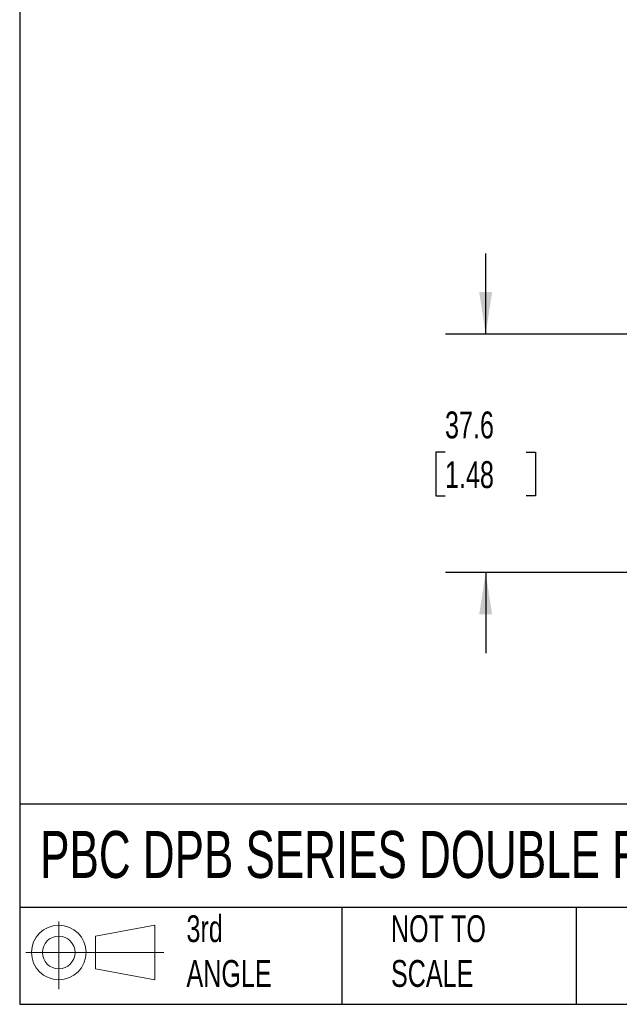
# Model space of a CAD drawing. Header units: millimetres. Extents: x 13 to 546, y 13 to 419.
# Tile 1 of 12: x 13 to 107, y 13 to 168. Entities that reach past the tile are written whole.
import ezdxf

# ---------------------------------------------------------------- set-up
doc = ezdxf.new("R2010")
doc.units = ezdxf.units.MM
doc.header["$LTSCALE"] = 2
doc.linetypes.add('SLD-Solid', pattern=[0])
doc.layers.add('DIMENSIONS', color=140, linetype='SLD-Solid', lineweight=25)
doc.layers.add('TEXT', color=140, linetype='SLD-Solid', lineweight=25)
doc.layers.add('SLD-DEFPOINTS', color=7, linetype='Continuous')
doc.styles.add('SLDTEXTSTYLE0', font='TXT', dxfattribs={"width": 0.7})
doc.dimstyles.new('SLDDIMSTYLE2', dxfattribs={"dimtxt": 4.316016, "dimasz": 6.604, "dimexe": 0, "dimexo": 0.0625, "dimgap": 1.079004, "dimtad": 0, "dimtih": 1, "dimtoh": 1, "dimrnd": 1e-09, "dimzin": 12, "dimdsep": 46, "dimtxsty": 'SLDTEXTSTYLE0', "dimsah": 1, "dimcen": 0.09, "dimadec": 0, "dimazin": 3, "dimtfac": 1, "dimtmove": 0, "dimatfit": 0, "dimfxl": 0, "dimfrac": 2, "dimtolj": 1, "dimtzin": 12, "dimarcsym": 0})

# ---------------------------------------------------------------- blocks, each defined once
blk = doc.blocks.new('Block11')
at = {"color": 7, "linetype": 'SLD-Solid', "lineweight": 18}
for p, q in [((5.18, 10.62), (5.18, 0)), ((10.96, 8.33), (20.35, 10.06)), ((20.35, 10.06), (20.35, 1.46)), ((10.96, 3.19), (10.96, 8.33)), ((0, 5.76), (21.75, 5.76)), ((10.96, 3.19), (20.35, 1.46))]:
    blk.add_line(p, q, dxfattribs=at)
for radius in [4.3, 2.57]:
    blk.add_circle((5.18, 5.76), radius, dxfattribs=at)
blk = doc.blocks.new('Block12')
at = {"layer": 'SLD-DEFPOINTS'}
blk.add_blockref('Block11', (0, 0), dxfattribs=at)
blk = doc.blocks.new('_D_12')
at = {"layer": 'DIMENSIONS'}
for p, q in [((86.16, 118.34), (86.16, 131.04)), ((133.04, 118.34), (79.81, 118.34)), ((79.75, 99.71), (78.3, 99.71)), ((78.3, 99.71), (78.3, 92.85)), ((92.57, 99.71), (94.02, 99.71)), ((94.02, 99.71), (94.02, 92.85)), ((78.3, 92.85), (79.75, 92.85)), ((94.02, 92.85), (92.57, 92.85)), ((129.37, 80.75), (79.81, 80.75)), ((86.16, 80.75), (86.16, 68.05))]:
    blk.add_line(p, q, dxfattribs=at)
for points in [[(86.16, 118.34), (87.17, 124.95), (85.14, 124.95)], [(86.16, 80.75), (85.14, 74.15), (87.17, 74.15)]]:
    blk.add_solid(points, dxfattribs=at)
at = {"layer": 'DIMENSIONS', "char_height": 4.233, "attachment_point": 1, "style": 'SLDTEXTSTYLE0'}
for s, insert in [('37.6', (79.75, 106.13)), ('1.48', (79.75, 98.3))]:
    blk.add_mtext(s, dxfattribs=dict(at, insert=insert))

msp = doc.modelspace()

# ---------------------------------------------------------------- linework, layer by layer
at = {"layer": 'TEXT'}
for p, q in [((12.7, 419.1), (12.7, 12.7)), ((546.1, 44.252), (12.7, 44.252)), ((546.1, 27.94), (12.7, 27.94)), ((63.5, 27.94), (63.5, 12.7)), ((100.423, 27.94), (100.423, 12.7)), ((12.7, 12.7), (546.1, 12.7))]:
    msp.add_line(p, q, dxfattribs=at)

# ---------------------------------------------------------------- block references
at = {"layer": 'SLD-DEFPOINTS'}
msp.add_blockref('Block12', (13.676, 15.108), dxfattribs=at)

# ---------------------------------------------------------------- texts
at = {"layer": 'TEXT', "attachment_point": 1, "style": 'SLDTEXTSTYLE0'}
for s, insert, char_height in [('PBC DPB SERIES DOUBLE ROLLER PILLOW BLOCK', (15.931, 40.022), 7.40833), ('3rd^JANGLE', (38.991, 26.735), 4.2333), ('NOT TO^JSCALE', (71.231, 26.735), 4.23333)]:
    msp.add_mtext(s, dxfattribs=dict(at, insert=insert, char_height=char_height))

# ---------------------------------------------------------------- dimensions: what is measured, and where the dimension line sits
at = {"layer": 'DIMENSIONS'}
dim = msp.add_linear_dim(base=(86.158, 80.753), p1=(135.579, 118.345), p2=(131.909, 80.753), angle=90, dimstyle='SLDDIMSTYLE2', dxfattribs=at)
dim.commit()
dim.dimension.update_dxf_attribs({"geometry": '_D_12', "text_midpoint": (86.158, 99.707), "dimtype": 160})

doc.saveas('drawing.dxf')
